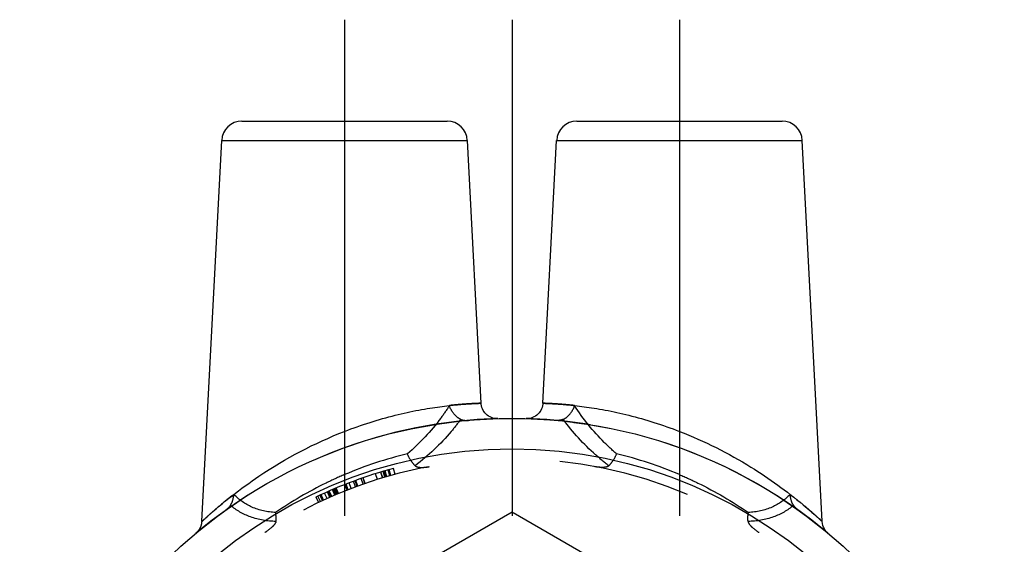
# Model space of a CAD drawing. Header units: millimetres. Extents: x 470.7 to 529.3, y 463.3 to 536.6.
# Tile 4 of 4: x 475.8 to 524.2, y 510.7 to 536.6. Entities that reach past the tile are written whole.
import ezdxf

# ---------------------------------------------------------------- set-up
doc = ezdxf.new("R2010")
doc.units = ezdxf.units.MM
doc.header["$LTSCALE"] = 65.185185
doc.linetypes.add('CENTER', pattern=[0.6, 0.375, -0.075, 0.075, -0.075])
doc.linetypes.add('HIDDEN', pattern=[0.2, 0.1, -0.1])
for name, color, linetype in [('ACHSEN_S', 7, 'CONTINUOUS'), ('FASEN', 7, 'CONTINUOUS'), ('KOERPER', 7, 'CONTINUOUS'), ('KONST.EL_MIT_GEO', 7, 'CONTINUOUS')]:
    doc.layers.add(name, color=color, linetype=linetype)

msp = doc.modelspace()

# ---------------------------------------------------------------- linework, layer by layer
at = {"layer": 'ACHSEN_S', "color": 2, "linetype": 'CENTER'}
msp.add_line((500, 536.575), (500, 463.339), dxfattribs=at)
at = {"layer": 'FASEN', "color": 7, "linetype": 'Continuous'}
for radius in [24.25, 22.75]:
    msp.add_circle((500, 492.675), radius, dxfattribs=at)
at = {"layer": 'KOERPER', "color": 2, "linetype": 'CENTER'}
for p, q in [((491.75, 536.575), (491.75, 508.876)), ((508.25, 536.575), (508.25, 507.296))]:
    msp.add_line(p, q, dxfattribs=at)
at = {"layer": 'KOERPER', "color": 8, "linetype": 'HIDDEN'}
msp.add_circle((500, 492.675), 24.25, dxfattribs=at)
at = {"layer": 'KONST.EL_MIT_GEO', "color": 7, "linetype": 'Continuous'}
for p, q in [((486.699, 531.575), (496.801, 531.575)), ((503.199, 531.575), (513.301, 531.575)), ((484.716, 511.854), (485.7, 530.627)), ((485.7, 530.627), (497.8, 530.627)), ((498.479, 517.672), (497.8, 530.627)), ((501.521, 517.672), (502.2, 530.627)), ((502.2, 530.627), (514.3, 530.627)), ((515.284, 511.854), (514.3, 530.627))]:
    msp.add_line(p, q, dxfattribs=at)
at = {"layer": 'KONST.EL_MIT_GEO', "color": 8, "linetype": 'HIDDEN'}
for p, q in [((493.371, 513.915), (493.282, 514.201)), ((493.621, 513.991), (493.535, 514.279)), ((493.63, 513.994), (493.544, 514.281)), ((493.733, 514.024), (493.648, 514.312)), ((493.805, 514.045), (493.722, 514.333)), ((493.834, 514.054), (493.751, 514.342)), ((493.98, 514.095), (493.899, 514.384)), ((493.989, 514.098), (493.908, 514.387)), ((494.036, 514.111), (493.956, 514.4)), ((494.241, 514.167), (494.164, 514.457)), ((491.873, 513.387), (491.763, 513.667)), ((491.907, 513.401), (491.798, 513.68)), ((491.935, 513.412), (491.827, 513.692)), ((492.085, 513.47), (491.978, 513.75)), ((492.299, 513.55), (492.195, 513.831)), ((492.373, 513.577), (492.27, 513.859)), ((492.406, 513.589), (492.303, 513.871)), ((492.672, 513.683), (492.573, 513.967)), ((492.759, 513.714), (492.661, 513.997)), ((492.772, 513.718), (492.675, 514.002)), ((490.667, 512.873), (490.541, 513.145)), ((490.555, 513.152), (490.68, 512.879)), ((490.72, 512.897), (490.595, 513.17)), ((490.889, 512.974), (490.766, 513.248)), ((491.029, 513.036), (490.908, 513.311)), ((491.077, 513.057), (490.956, 513.332)), ((491.12, 513.076), (491, 513.351)), ((491.272, 513.142), (491.155, 513.418)), ((491.308, 513.157), (491.191, 513.433)), ((491.32, 513.162), (491.203, 513.438)), ((491.379, 513.187), (491.263, 513.464)), ((491.438, 513.212), (491.322, 513.488)), ((491.46, 513.221), (491.345, 513.498)), ((490.343, 513.053), (490.471, 512.781)), ((490.57, 512.828), (490.443, 513.1)), ((500, 512.305), (483, 502.49)), ((517, 502.49), (500, 512.305))]:
    msp.add_line(p, q, dxfattribs=at)
at = {"layer": 'KONST.EL_MIT_GEO', "color": 7, "linetype": 'Continuous'}
for points in [[(499.299, 516.915), (499.22, 516.917), (499.141, 516.926), (499.064, 516.943), (498.99, 516.968), (498.917, 517), (498.849, 517.039), (498.784, 517.085), (498.725, 517.136), (498.67, 517.193), (498.622, 517.256), (498.58, 517.323), (498.545, 517.393), (498.517, 517.467), (498.496, 517.543), (498.483, 517.621), (498.479, 517.673)], [(501.521, 517.673), (501.517, 517.621), (501.504, 517.543), (501.483, 517.467), (501.455, 517.393), (501.42, 517.323), (501.378, 517.256), (501.33, 517.193), (501.275, 517.136), (501.216, 517.085), (501.151, 517.039), (501.083, 517), (501.01, 516.968), (500.936, 516.943), (500.859, 516.926), (500.78, 516.917), (500.701, 516.915)], [(484.704, 511.739), (484.701, 511.723), (484.698, 511.707), (484.694, 511.691), (484.69, 511.675), (484.686, 511.66), (484.681, 511.645), (484.677, 511.63), (484.672, 511.615), (484.666, 511.601), (484.661, 511.586), (484.655, 511.572), (484.649, 511.559), (484.643, 511.545), (484.637, 511.532), (484.631, 511.519), (484.624, 511.506), (484.617, 511.493), (484.61, 511.481), (484.603, 511.469), (484.596, 511.457), (484.589, 511.446), (484.581, 511.435), (484.574, 511.423), (484.566, 511.413), (484.558, 511.402), (484.551, 511.392), (484.543, 511.382), (484.535, 511.372), (484.527, 511.363), (484.519, 511.353), (484.511, 511.344), (484.503, 511.336), (484.495, 511.327), (484.487, 511.319), (484.479, 511.311), (484.471, 511.303), (484.463, 511.296), (484.456, 511.289), (484.448, 511.282), (484.441, 511.275), (484.433, 511.269)], [(484.716, 511.838), (484.715, 511.823), (484.713, 511.806), (484.712, 511.789), (484.709, 511.772), (484.707, 511.756), (484.704, 511.739)], [(515.54, 511.293), (515.482, 511.352), (515.43, 511.418), (515.385, 511.49), (515.346, 511.569), (515.316, 511.652), (515.295, 511.741), (515.284, 511.838)]]:
    msp.add_lwpolyline(points, dxfattribs=at)
for centre, start, end in [((486.699, 530.575), 90, 177), ((496.801, 530.575), 3, 90), ((503.199, 530.575), 90, 177), ((513.301, 530.575), 3, 90)]:
    msp.add_arc(centre, 1, start, end, dxfattribs=at)
at = {"layer": 'KONST.EL_MIT_GEO', "color": 8, "linetype": 'HIDDEN'}
for centre, radius, start, end in [((500, 492.675), 24.25, 91.6534, 129.9446), ((500, 492.675), 24.25, 50.0712, 88.3466), ((499.25, 496.656), 19.039, 103.3614, 113.1983), ((500.749, 496.653), 19.043, 66.8026, 76.6377), ((500, 492.675), 22.25, 0, 180), ((500, 492.675), 22.55, 104.9997, 115.3567)]:
    msp.add_arc(centre, radius, start, end, dxfattribs=at)
at = {"layer": 'KONST.EL_MIT_GEO', "color": 7, "linetype": 'Continuous'}
for points, knots in [([(491.75, 516.286), (492.165, 516.447), (492.99, 516.739), (494.215, 517.086), (495.201, 517.302), (495.937, 517.43), (496.435, 517.504), (496.887, 517.559), (497.29, 517.6), (497.638, 517.629), (497.928, 517.648), (498.133, 517.659), (498.264, 517.665), (498.34, 517.667), (498.396, 517.671), (498.444, 517.67), (498.458, 517.675), (498.48, 517.671), (498.479, 517.673)], [0, 0, 0, 0, 0.193444, 0.380067, 0.552914, 0.631971, 0.705004, 0.771276, 0.830113, 0.880927, 0.923215, 0.95655, 0.969756, 0.980608, 0.989074, 0.995137, 0.998784, 1, 1, 1, 1]), ([(501.521, 517.673), (501.52, 517.67), (501.533, 517.674), (501.541, 517.671), (501.565, 517.672), (501.602, 517.67), (501.661, 517.668), (501.735, 517.665), (501.826, 517.661), (501.933, 517.655), (502.107, 517.646), (502.362, 517.629), (502.71, 517.6), (503.113, 517.559), (503.565, 517.504), (504.063, 517.43), (504.799, 517.302), (505.785, 517.086), (507.01, 516.739), (507.835, 516.447), (508.25, 516.286)], [0, 0, 0, 0, 0.001217, 0.002738, 0.004865, 0.010929, 0.019395, 0.030248, 0.043455, 0.058981, 0.076791, 0.11908, 0.169894, 0.228732, 0.295003, 0.368037, 0.447093, 0.61994, 0.80656, 1, 1, 1, 1]), ([(484.962, 512.063), (485.77, 512.792), (487.881, 514.448), (490.271, 515.709), (491.75, 516.286)], [0, 0, 0, 0, 0.406683, 1, 1, 1, 1]), ([(508.25, 516.286), (509.473, 515.809), (511.605, 514.738), (513.53, 513.343), (514.342, 512.667)], [0, 0, 0, 0, 0.553978, 1, 1, 1, 1]), ([(514.342, 512.667), (514.475, 512.556), (514.66, 512.398), (514.889, 512.197), (515.024, 512.076), (515.131, 511.978), (515.211, 511.908), (515.256, 511.861), (515.28, 511.844), (515.284, 511.838)], [0, 0, 0, 0, 0.411602, 0.583169, 0.728555, 0.845111, 0.930409, 0.982529, 1, 1, 1, 1]), ([(484.716, 511.838), (484.735, 511.859), (484.82, 511.931), (484.9, 512.008), (484.962, 512.063)], [0, 0, 0, 0, 0.25628, 1, 1, 1, 1])]:
    msp.add_open_spline(points, degree=3, knots=knots, dxfattribs=at)
at = {"layer": 'KONST.EL_MIT_GEO', "color": 8, "linetype": 'HIDDEN'}
for points, knots in [([(496.917, 517.561), (496.783, 517.348), (496.188, 516.478), (495.455, 515.706), (494.85, 515.18)], [0, 0, 0, 0, 0.239151, 1, 1, 1, 1]), ([(498.479, 517.673), (498.477, 517.674), (498.467, 517.67), (498.449, 517.673), (498.417, 517.67), (498.373, 517.669), (498.316, 517.667), (498.215, 517.663), (498.059, 517.655), (497.837, 517.642), (497.569, 517.623), (497.257, 517.597), (497.035, 517.574), (496.917, 517.561)], [0, 0, 0, 0, 0.00408, 0.016281, 0.036581, 0.064955, 0.101353, 0.145685, 0.257788, 0.400456, 0.572643, 0.773104, 1, 1, 1, 1]), ([(497.473, 516.88), (497.408, 516.91), (497.155, 517.072), (496.982, 517.344), (496.917, 517.561)], [0, 0, 0, 0, 0.240603, 1, 1, 1, 1]), ([(503.083, 517.561), (502.965, 517.574), (502.743, 517.597), (502.431, 517.623), (502.163, 517.642), (501.941, 517.655), (501.785, 517.663), (501.684, 517.667), (501.627, 517.669), (501.583, 517.67), (501.55, 517.673), (501.533, 517.67), (501.523, 517.674), (501.521, 517.673)], [0, 0, 0, 0, 0.226901, 0.427367, 0.599558, 0.742227, 0.854329, 0.89866, 0.935056, 0.963428, 0.983725, 0.995924, 1, 1, 1, 1]), ([(502.527, 516.88), (502.592, 516.91), (502.845, 517.072), (503.018, 517.344), (503.083, 517.561)], [0, 0, 0, 0, 0.240601, 1, 1, 1, 1]), ([(505.15, 515.18), (504.942, 515.361), (504.17, 516.078), (503.495, 516.902), (503.083, 517.561)], [0, 0, 0, 0, 0.261974, 1, 1, 1, 1]), ([(497.473, 516.88), (497.325, 516.674), (496.665, 515.83), (495.874, 515.093), (495.23, 514.592)], [0, 0, 0, 0, 0.237557, 1, 1, 1, 1]), ([(497.473, 516.88), (497.501, 516.867), (497.626, 516.824), (497.761, 516.822), (497.861, 516.83)], [0, 0, 0, 0, 0.238326, 1, 1, 1, 1]), ([(502.527, 516.88), (502.499, 516.867), (502.374, 516.824), (502.239, 516.822), (502.139, 516.83)], [0, 0, 0, 0, 0.238326, 1, 1, 1, 1]), ([(504.77, 514.592), (504.547, 514.765), (503.723, 515.447), (502.987, 516.24), (502.527, 516.88)], [0, 0, 0, 0, 0.263404, 1, 1, 1, 1]), ([(495.23, 514.592), (495.148, 514.666), (495.002, 514.853), (494.895, 515.064), (494.85, 515.18)], [0, 0, 0, 0, 0.470303, 1, 1, 1, 1]), ([(504.77, 514.592), (504.852, 514.666), (504.998, 514.853), (505.105, 515.064), (505.15, 515.18)], [0, 0, 0, 0, 0.470315, 1, 1, 1, 1]), ([(495.23, 514.592), (495.271, 514.555), (495.385, 514.516), (495.624, 514.503), (495.811, 514.527), (495.934, 514.55)], [0, 0, 0, 0, 0.224929, 0.477417, 1, 1, 1, 1]), ([(504.77, 514.592), (504.729, 514.555), (504.615, 514.516), (504.376, 514.503), (504.189, 514.527), (504.066, 514.55)], [0, 0, 0, 0, 0.224932, 0.477421, 1, 1, 1, 1]), ([(491.75, 514.156), (491.445, 514.026), (490.269, 513.487), (489.147, 512.833), (488.353, 512.292)], [0, 0, 0, 0, 0.256745, 1, 1, 1, 1]), ([(508.25, 514.156), (508.555, 514.026), (509.731, 513.487), (510.853, 512.833), (511.647, 512.292)], [0, 0, 0, 0, 0.256754, 1, 1, 1, 1]), ([(486.299, 513.182), (486.081, 513.013), (485.773, 512.765), (485.394, 512.445), (485.165, 512.245), (484.982, 512.082), (484.856, 511.967), (484.786, 511.903), (484.745, 511.864), (484.733, 511.856), (484.714, 511.836), (484.716, 511.838)], [0, 0, 0, 0, 0.39929, 0.569936, 0.716998, 0.837, 0.926224, 0.95822, 0.981362, 0.995342, 1, 1, 1, 1]), ([(486.132, 512.641), (486.156, 512.68), (486.246, 512.848), (486.289, 513.039), (486.299, 513.182)], [0, 0, 0, 0, 0.243202, 1, 1, 1, 1]), ([(488.353, 512.292), (487.955, 512.31), (487.187, 512.464), (486.55, 512.921), (486.299, 513.182)], [0, 0, 0, 0, 0.523707, 1, 1, 1, 1]), ([(513.701, 513.182), (513.45, 512.921), (512.813, 512.464), (512.045, 512.31), (511.647, 512.292)], [0, 0, 0, 0, 0.476291, 1, 1, 1, 1]), ([(515.284, 511.838), (515.281, 511.839), (515.274, 511.852), (515.25, 511.867), (515.216, 511.902), (515.167, 511.946), (515.105, 512.003), (514.998, 512.1), (514.835, 512.246), (514.606, 512.445), (514.337, 512.672), (514.032, 512.922), (513.815, 513.094), (513.701, 513.182)], [0, 0, 0, 0, 0.004663, 0.018646, 0.041792, 0.073791, 0.114324, 0.163018, 0.28302, 0.430078, 0.600717, 0.791661, 1, 1, 1, 1]), ([(513.868, 512.641), (513.844, 512.68), (513.754, 512.848), (513.711, 513.039), (513.701, 513.182)], [0, 0, 0, 0, 0.243198, 1, 1, 1, 1]), ([(486.132, 512.641), (486.116, 512.616), (486.044, 512.52), (485.952, 512.442), (485.879, 512.389)], [0, 0, 0, 0, 0.242974, 1, 1, 1, 1]), ([(488.37, 511.847), (487.947, 511.86), (487.138, 511.987), (486.422, 512.395), (486.132, 512.641)], [0, 0, 0, 0, 0.526691, 1, 1, 1, 1]), ([(488.37, 511.847), (488.375, 511.881), (488.387, 512.029), (488.373, 512.179), (488.353, 512.292)], [0, 0, 0, 0, 0.227806, 1, 1, 1, 1]), ([(511.63, 511.847), (511.625, 511.881), (511.613, 512.029), (511.627, 512.179), (511.647, 512.292)], [0, 0, 0, 0, 0.227791, 1, 1, 1, 1]), ([(513.868, 512.641), (513.578, 512.395), (512.862, 511.987), (512.053, 511.86), (511.63, 511.847)], [0, 0, 0, 0, 0.473289, 1, 1, 1, 1]), ([(513.868, 512.641), (513.884, 512.616), (513.956, 512.52), (514.048, 512.442), (514.121, 512.389)], [0, 0, 0, 0, 0.242975, 1, 1, 1, 1]), ([(488.37, 511.847), (488.362, 511.788), (488.29, 511.675), (488.105, 511.492), (487.939, 511.373), (487.825, 511.298)], [0, 0, 0, 0, 0.228208, 0.480994, 1, 1, 1, 1]), ([(511.63, 511.847), (511.638, 511.788), (511.71, 511.675), (511.895, 511.492), (512.061, 511.373), (512.175, 511.298)], [0, 0, 0, 0, 0.228205, 0.48099, 1, 1, 1, 1])]:
    msp.add_open_spline(points, degree=3, knots=knots, dxfattribs=at)

doc.saveas('drawing.dxf')
